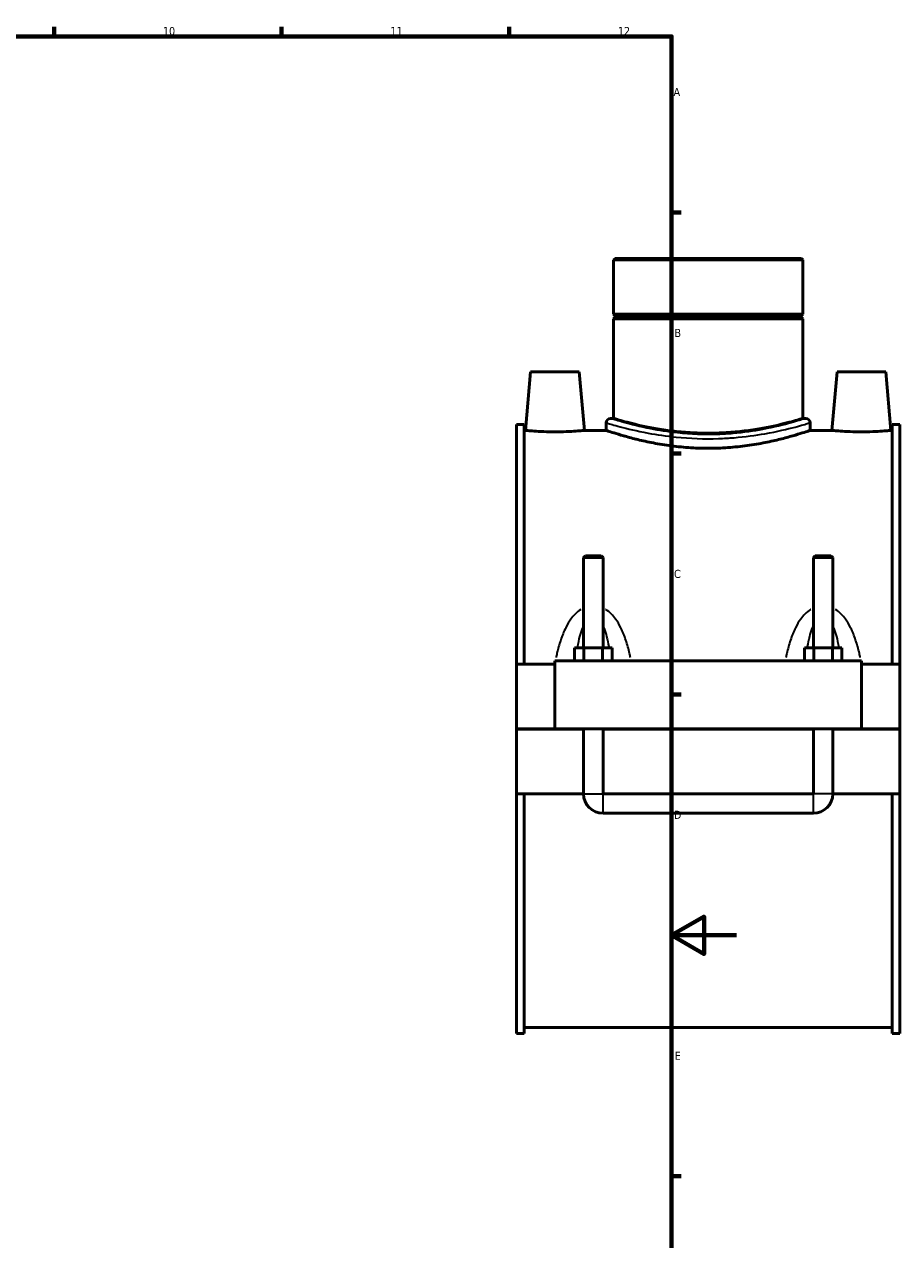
# Model space of a CAD drawing. Header units: millimetres. Extents: x 0 to 1068, y -188 to 1281.
# Tile 6 of 8: x 622 to 891, y 203 to 578. Entities that reach past the tile are written whole.
import ezdxf

# ---------------------------------------------------------------- set-up
doc = ezdxf.new("R2010")
doc.units = ezdxf.units.MM
for name, color, linetype, lineweight in [('Border (ISO)', 7, 'Continuous', 70), ('Visible (ISO)', 7, 'Continuous', 50), ('Visible Narrow (ISO)', 7, 'Continuous', 35)]:
    doc.layers.add(name, color=color, linetype=linetype, lineweight=lineweight)
doc.styles.add('Note Text (ISO)', font='tahoma.ttf')

# ---------------------------------------------------------------- blocks, each defined once
blk = doc.blocks.new('Borders Default Border')
at = {"layer": 'Border (ISO)'}
for p, q in [((630.75, 574), (630.75, 576.9)), ((700.83, 574), (700.83, 576.9)), ((770.92, 574), (770.92, 576.9)), ((821, 519.75), (823.9, 519.75)), ((821, 445.5), (823.9, 445.5)), ((821, 371.25), (823.9, 371.25)), ((821, 222.75), (823.9, 222.75))]:
    blk.add_line(p, q, dxfattribs=at)
at = {"layer": 'Border (ISO)', "flags": 128}
for points in [[(20, 20), (20, 574), (821, 574), (821, 20), (20, 20)], [(841, 297), (821, 297), (831, 302.77), (831, 291.23), (821, 297)]]:
    blk.add_lwpolyline(points, dxfattribs=at)
at = {"layer": 'Border (ISO)', "color": 232, "true_color": 0xca0064, "char_height": 2.5, "attachment_point": 7, "style": 'Note Text (ISO)'}
for s, insert in [('10', (664.29, 574.35)), ('11', (734.37, 574.4)), ('12', (804.46, 574.4)), ('A', (821.59, 555.62)), ('B', (821.89, 481.37)), ('C', (821.73, 407.08)), ('D', (821.73, 332.88)), ('E', (821.94, 258.63))]:
    blk.add_mtext(s, dxfattribs=dict(at, insert=insert))

msp = doc.modelspace()

# ---------------------------------------------------------------- linework, layer by layer
at = {"layer": 'Visible (ISO)'}
for p, q in [((803.555, 505.597), (803.107, 505.149)), ((861.405, 505.149), (803.107, 505.149)), ((803.107, 505.149), (803.107, 488.431)), ((803.555, 505.597), (860.957, 505.597)), ((860.957, 505.597), (861.405, 505.149)), ((861.405, 505.149), (861.405, 488.431)), ((803.107, 488.431), (861.405, 488.431)), ((803.607, 487.931), (803.107, 488.431)), ((803.607, 487.431), (803.107, 486.931)), ((861.405, 486.931), (803.107, 486.931)), ((803.107, 486.931), (803.107, 456.277)), ((803.607, 487.931), (860.905, 487.931)), ((803.607, 487.931), (803.607, 487.431)), ((860.905, 487.431), (803.607, 487.431)), ((860.905, 487.931), (861.405, 488.431)), ((860.905, 487.931), (860.905, 487.431)), ((860.905, 487.431), (861.405, 486.931)), ((861.405, 486.931), (861.405, 456.277)), ((777.556, 470.597), (775.981, 452.597)), ((777.556, 470.597), (792.556, 470.597)), ((792.556, 470.597), (794.131, 452.597)), ((871.956, 470.597), (870.381, 452.597)), ((886.956, 470.597), (871.956, 470.597)), ((886.956, 470.597), (888.531, 452.597)), ((773.256, 380.597), (773.256, 454.437)), ((775.616, 454.437), (773.256, 454.437)), ((775.616, 454.437), (775.616, 380.597)), ((800.864, 454.932), (800.864, 452.597)), ((803.107, 456.277), (802.21, 456.277)), ((862.302, 456.277), (861.405, 456.277)), ((863.647, 454.932), (863.647, 452.597)), ((888.896, 454.437), (888.896, 380.597)), ((891.256, 454.437), (888.896, 454.437)), ((891.256, 380.597), (891.256, 454.437)), ((775.616, 452.597), (775.981, 452.597)), ((794.131, 452.597), (800.864, 452.597)), ((863.647, 452.597), (870.381, 452.597)), ((888.531, 452.597), (888.896, 452.597)), ((794.456, 413.981), (793.856, 413.381)), ((793.856, 413.381), (799.856, 413.381)), ((793.856, 413.381), (793.856, 385.597)), ((799.256, 413.981), (794.456, 413.981)), ((799.256, 413.981), (799.856, 413.381)), ((799.856, 413.381), (799.856, 385.597)), ((865.256, 413.981), (864.656, 413.381)), ((864.656, 413.381), (870.656, 413.381)), ((864.656, 385.597), (864.656, 413.381)), ((870.056, 413.981), (865.256, 413.981)), ((870.056, 413.981), (870.656, 413.381)), ((870.656, 385.597), (870.656, 413.381)), ((791.082, 381.597), (791.082, 385.597)), ((793.969, 385.597), (791.082, 385.597)), ((793.969, 381.597), (793.969, 385.597)), ((799.743, 385.597), (793.969, 385.597)), ((799.743, 381.597), (799.743, 385.597)), ((802.629, 385.597), (799.743, 385.597)), ((802.629, 381.597), (802.629, 385.597)), ((861.882, 381.597), (861.882, 385.597)), ((864.769, 385.597), (861.882, 385.597)), ((864.769, 381.597), (864.769, 385.597)), ((870.543, 385.597), (864.769, 385.597)), ((870.543, 381.597), (870.543, 385.597)), ((873.429, 385.597), (870.543, 385.597)), ((873.429, 381.597), (873.429, 385.597)), ((773.256, 380.597), (785.056, 380.597)), ((773.256, 360.647), (773.256, 380.597)), ((785.056, 381.597), (785.056, 360.647)), ((785.056, 381.597), (879.456, 381.597)), ((879.456, 360.647), (879.456, 381.597)), ((879.456, 380.597), (891.256, 380.597)), ((891.256, 380.597), (891.256, 360.647)), ((773.256, 360.647), (785.056, 360.647)), ((773.256, 340.597), (773.256, 360.547)), ((793.856, 360.547), (773.256, 360.547)), ((785.056, 360.647), (879.456, 360.647)), ((793.856, 360.647), (793.856, 360.547)), ((793.856, 340.597), (793.856, 360.547)), ((799.856, 360.647), (799.856, 360.547)), ((799.856, 360.547), (799.856, 340.597)), ((864.656, 360.547), (799.856, 360.547)), ((864.656, 360.547), (864.656, 360.647)), ((864.656, 340.597), (864.656, 360.547)), ((870.656, 360.547), (870.656, 360.647)), ((870.656, 360.547), (870.656, 340.597)), ((891.256, 360.547), (870.656, 360.547)), ((879.456, 360.647), (891.256, 360.647)), ((891.256, 360.547), (891.256, 340.597)), ((773.256, 266.757), (773.256, 340.597)), ((773.256, 340.597), (793.856, 340.597)), ((775.616, 340.597), (775.616, 266.757)), ((799.856, 340.597), (864.656, 340.597)), ((870.656, 340.597), (891.256, 340.597)), ((888.896, 340.597), (888.896, 266.757)), ((891.256, 266.757), (891.256, 340.597)), ((799.856, 334.597), (864.656, 334.597)), ((775.616, 266.757), (773.256, 266.757)), ((775.616, 268.597), (888.896, 268.597)), ((891.256, 266.757), (888.896, 266.757))]:
    msp.add_line(p, q, dxfattribs=at)
for centre, radius, start, end in [((802.21, 454.932), 1.345, 90, 180), ((862.302, 454.932), 1.345, 0, 90), ((799.856, 340.597), 6, 180, 270), ((864.656, 340.597), 6, 270, 0)]:
    msp.add_arc(centre, radius, start, end, dxfattribs=at)
for points, knots in [([(832.256, 451.729), (830.413, 451.729), (828.511, 451.787), (824.736, 452.019), (822.862, 452.195), (819.275, 452.632), (817.558, 452.893), (814.387, 453.451), (812.932, 453.747), (810.357, 454.315), (809.147, 454.608), (807.011, 455.155), (806.084, 455.41), (804.593, 455.832), (804.028, 456), (803.284, 456.223), (803.107, 456.277), (803.107, 456.277)], [0, 0, 0, 0, 0.5529089, 0.5529089, 1.1058179, 1.1058179, 1.6587268, 1.6587268, 2.2116357, 2.2116357, 2.764369, 2.764369, 3.3171022, 3.3171022, 3.8698355, 3.8698355, 4.4225687, 4.4225687, 4.4225687, 4.4225687]), ([(861.405, 456.277), (861.405, 456.277), (861.228, 456.223), (860.484, 456), (859.918, 455.832), (858.427, 455.41), (857.501, 455.155), (855.365, 454.608), (854.155, 454.315), (851.58, 453.747), (850.125, 453.451), (846.953, 452.893), (845.237, 452.632), (841.65, 452.195), (839.776, 452.019), (836.001, 451.787), (834.099, 451.729), (832.256, 451.729)], [13.2677062, 13.2677062, 13.2677062, 13.2677062, 13.8204395, 13.8204395, 14.3731727, 14.3731727, 14.925906, 14.925906, 15.4786392, 15.4786392, 16.0315482, 16.0315482, 16.5844571, 16.5844571, 17.137366, 17.137366, 17.690275, 17.690275, 17.690275, 17.690275]), ([(794.131, 452.597), (794.131, 452.597), (793.904, 452.574), (792.983, 452.489), (792.289, 452.429), (790.682, 452.315), (789.661, 452.255), (787.42, 452.169), (786.201, 452.145), (783.913, 452.145), (782.694, 452.169), (780.456, 452.254), (779.435, 452.315), (777.827, 452.429), (777.131, 452.489), (776.208, 452.574), (775.981, 452.597), (775.981, 452.597)], [1.3712948, 1.3712948, 1.3712948, 1.3712948, 1.713556, 1.713556, 2.0558172, 2.0558172, 2.3992034, 2.3992034, 2.7425895, 2.7425895, 3.0855849, 3.0855849, 3.4285803, 3.4285803, 3.7712319, 3.7712319, 4.1138836, 4.1138836, 4.1138836, 4.1138836]), ([(863.647, 452.597), (863.647, 452.597), (863.456, 452.531), (862.653, 452.262), (862.043, 452.059), (860.436, 451.549), (859.438, 451.241), (857.139, 450.578), (855.837, 450.224), (853.068, 449.535), (851.503, 449.176), (848.091, 448.498), (846.244, 448.179), (842.382, 447.646), (840.364, 447.432), (836.296, 447.147), (834.245, 447.076), (830.267, 447.076), (828.216, 447.147), (824.147, 447.432), (822.129, 447.646), (818.268, 448.179), (816.421, 448.498), (813.009, 449.176), (811.444, 449.535), (808.674, 450.224), (807.373, 450.578), (805.074, 451.241), (804.076, 451.549), (802.469, 452.059), (801.859, 452.262), (801.056, 452.531), (800.864, 452.597), (800.864, 452.597)], [4.7716432, 4.7716432, 4.7716432, 4.7716432, 5.3679459, 5.3679459, 5.9642485, 5.9642485, 6.5605512, 6.5605512, 7.1568539, 7.1568539, 7.753462, 7.753462, 8.3500701, 8.3500701, 8.9466783, 8.9466783, 9.5432864, 9.5432864, 10.1398945, 10.1398945, 10.7365027, 10.7365027, 11.3331108, 11.3331108, 11.9297189, 11.9297189, 12.5260216, 12.5260216, 13.1223243, 13.1223243, 13.7186269, 13.7186269, 14.3149296, 14.3149296, 14.3149296, 14.3149296]), ([(888.531, 452.597), (888.531, 452.597), (888.304, 452.574), (887.381, 452.489), (886.685, 452.429), (885.077, 452.315), (884.056, 452.254), (881.818, 452.169), (880.599, 452.145), (879.456, 452.145), (878.311, 452.145), (877.092, 452.169), (874.851, 452.255), (873.83, 452.315), (872.223, 452.429), (871.528, 452.489), (870.607, 452.574), (870.381, 452.597), (870.381, 452.597)], [4.1138836, 4.1138836, 4.1138836, 4.1138836, 4.4565352, 4.4565352, 4.7991868, 4.7991868, 5.1421822, 5.1421822, 5.4851776, 5.4851776, 5.4851776, 5.8285637, 5.8285637, 6.1719499, 6.1719499, 6.5142111, 6.5142111, 6.8564724, 6.8564724, 6.8564724, 6.8564724])]:
    msp.add_open_spline(points, degree=3, knots=knots, dxfattribs=at)
at = {"layer": 'Visible Narrow (ISO)'}
for p, q in [((793.893, 340.597), (799.819, 340.597)), ((799.856, 334.634), (799.856, 340.56)), ((864.656, 334.634), (864.656, 340.56)), ((870.619, 340.597), (864.693, 340.597))]:
    msp.add_line(p, q, dxfattribs=at)
for points, knots in [([(801.257, 454.812), (801.866, 454.627), (803.177, 454.234), (807.283, 453.137), (810.256, 452.405), (816.394, 451.266), (819.313, 450.825), (826.571, 450.097), (831.053, 449.928), (837.066, 450.124), (838.682, 450.218), (843.647, 450.624), (846.865, 451.065), (853.482, 452.231), (856.657, 452.993), (860.988, 454.135), (862.385, 454.552), (863.154, 454.783), (863.207, 454.799), (863.256, 454.813)], [-23.364726, -23.364726, -23.364726, -23.364726, -22.2521979, -22.2521979, -20.9810201, -20.9810201, -20.0373103, -20.0373103, -18.767266, -18.767266, -18.2945614, -18.2945614, -17.2822906, -17.2822906, -15.9714242, -15.9714242, -14.8711882, -14.8711882, -14.7817683, -14.7817683, -14.7817683, -14.7817683]), ([(861.927, 456.157), (861.881, 456.142), (861.83, 456.126), (861.094, 455.892), (859.756, 455.469), (855.611, 454.311), (852.572, 453.538), (846.239, 452.355), (843.159, 451.907), (838.407, 451.496), (836.86, 451.401), (831.105, 451.202), (826.814, 451.373), (819.868, 452.112), (817.074, 452.559), (811.199, 453.715), (808.353, 454.457), (804.423, 455.569), (803.169, 455.968), (802.585, 456.156)], [14.7817683, 14.7817683, 14.7817683, 14.7817683, 14.8711882, 14.8711882, 15.9714242, 15.9714242, 17.2822906, 17.2822906, 18.2945614, 18.2945614, 18.767266, 18.767266, 20.0373103, 20.0373103, 20.9810201, 20.9810201, 22.2521979, 22.2521979, 23.364726, 23.364726, 23.364726, 23.364726]), ([(793.049, 397.428), (793.037, 397.421), (793.026, 397.414), (792.385, 397.003), (791.806, 396.518), (790.808, 395.505), (790.377, 394.989), (789.372, 393.612), (788.843, 392.716), (787.765, 390.572), (787.256, 389.299), (786.363, 386.634), (785.984, 385.238), (785.566, 383.402), (785.475, 382.983), (785.389, 382.562)], [-2.4971639, -2.4971639, -2.4971639, -2.4971639, -2.4931978, -2.4931978, -2.2687365, -2.2687365, -2.0690328, -2.0690328, -1.7633699, -1.7633699, -1.3660082, -1.3660082, -0.952788, -0.952788, -0.831322, -0.831322, -0.831322, -0.831322]), ([(808.322, 382.562), (808.237, 382.983), (808.146, 383.402), (807.728, 385.238), (807.349, 386.634), (806.456, 389.299), (805.947, 390.572), (804.868, 392.716), (804.34, 393.612), (803.335, 394.989), (802.904, 395.505), (801.906, 396.518), (801.327, 397.003), (800.686, 397.414), (800.674, 397.421), (800.663, 397.428)], [-4.9702961, -4.9702961, -4.9702961, -4.9702961, -4.8488301, -4.8488301, -4.4356099, -4.4356099, -4.0382482, -4.0382482, -3.7325854, -3.7325854, -3.5328816, -3.5328816, -3.3084203, -3.3084203, -3.3044542, -3.3044542, -3.3044542, -3.3044542]), ([(863.849, 397.428), (863.837, 397.421), (863.826, 397.414), (863.185, 397.003), (862.606, 396.518), (861.608, 395.505), (861.177, 394.989), (860.172, 393.612), (859.643, 392.716), (858.565, 390.572), (858.056, 389.299), (857.163, 386.634), (856.784, 385.238), (856.366, 383.402), (856.275, 382.983), (856.189, 382.562)], [-2.4971639, -2.4971639, -2.4971639, -2.4971639, -2.4931978, -2.4931978, -2.2687366, -2.2687366, -2.0690328, -2.0690328, -1.76337, -1.76337, -1.3660083, -1.3660083, -0.9527879, -0.9527879, -0.831322, -0.831322, -0.831322, -0.831322]), ([(879.122, 382.562), (879.037, 382.983), (878.946, 383.402), (878.528, 385.238), (878.149, 386.634), (877.256, 389.299), (876.747, 390.572), (875.668, 392.716), (875.14, 393.612), (874.135, 394.989), (873.704, 395.505), (872.706, 396.518), (872.127, 397.003), (871.486, 397.414), (871.474, 397.421), (871.463, 397.428)], [-4.9702961, -4.9702961, -4.9702961, -4.9702961, -4.8488303, -4.8488303, -4.4356098, -4.4356098, -4.0382482, -4.0382482, -3.7325853, -3.7325853, -3.5328816, -3.5328816, -3.3084203, -3.3084203, -3.3044542, -3.3044542, -3.3044542, -3.3044542]), ([(792.063, 385.962), (792.26, 387.032), (792.486, 388.075), (792.979, 389.923), (793.235, 390.741), (793.594, 391.669), (793.661, 391.835), (793.73, 391.996)], [1.4051971, 1.4051971, 1.4051971, 1.4051971, 1.7633699, 1.7633699, 2.06903276, 2.06903276, 2.13658791, 2.13658791, 2.13658791, 2.13658791]), ([(799.982, 391.996), (800.051, 391.835), (800.118, 391.669), (800.477, 390.741), (800.733, 389.923), (801.226, 388.075), (801.452, 387.032), (801.649, 385.962)], [3.6650302, 3.6650302, 3.6650302, 3.6650302, 3.73258536, 3.73258536, 4.03824822, 4.03824822, 4.39642102, 4.39642102, 4.39642102, 4.39642102]), ([(862.863, 385.962), (863.06, 387.032), (863.286, 388.075), (863.779, 389.923), (864.035, 390.741), (864.394, 391.669), (864.461, 391.835), (864.53, 391.996)], [1.4051971, 1.4051971, 1.4051971, 1.4051971, 1.76336996, 1.76336996, 2.06903279, 2.06903279, 2.13658791, 2.13658791, 2.13658791, 2.13658791]), ([(870.782, 391.996), (870.851, 391.835), (870.918, 391.669), (871.277, 390.741), (871.533, 389.923), (872.026, 388.075), (872.252, 387.032), (872.449, 385.962)], [3.6650302, 3.6650302, 3.6650302, 3.6650302, 3.73258533, 3.73258533, 4.03824816, 4.03824816, 4.39642102, 4.39642102, 4.39642102, 4.39642102])]:
    msp.add_open_spline(points, degree=3, knots=knots, dxfattribs=at)
for points in [[(785.054, 380.79), (785.043, 380.729), (785.033, 380.668), (785.022, 380.608)], [(879.489, 380.608), (879.479, 380.668), (879.468, 380.729), (879.458, 380.79)]]:
    msp.add_open_spline(points, degree=3, dxfattribs=at)

# ---------------------------------------------------------------- block references
msp.add_blockref('Borders Default Border', (0, 0))

doc.saveas('drawing.dxf')
